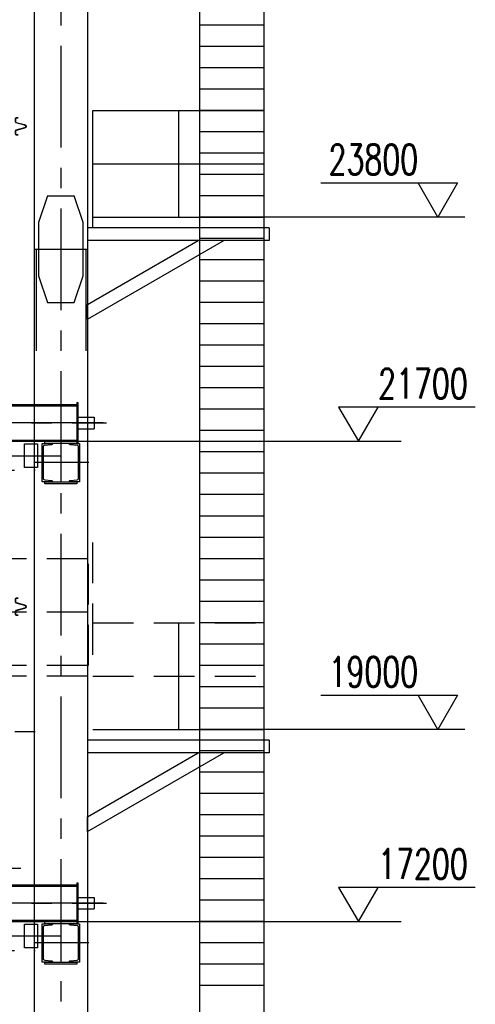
# Model space of a CAD drawing. Header units: millimetres. Extents: x -21 to 67273, y 14 to 95134.
# Tile 20 of 55: x 32768 to 37035, y 53447 to 62672. Entities that reach past the tile are written whole.
import ezdxf
from ezdxf.enums import TextEntityAlignment as Align

# ---------------------------------------------------------------- set-up
doc = ezdxf.new("R2010")
doc.units = ezdxf.units.MM
doc.header["$LTSCALE"] = 30
for name, pattern in [('CENTER', [50.8, 31.75, -6.35, 6.35, -6.35]), ('DASHED', [19.05, 12.7, -6.35]), ('PHANTOM', [63.5, 31.75, -6.35, 6.35, -6.35, 6.35, -6.35])]:
    doc.linetypes.add(name, pattern=pattern)
for name, color, linetype in [('双点画线', 6, 'PHANTOM'), ('点画线', 2, 'CENTER'), ('细实线', 4, 'Continuous'), ('虚线', 1, 'DASHED')]:
    doc.layers.add(name, color=color, linetype=linetype)
doc.styles.get("Standard").update_dxf_attribs({"font": 'romans.shx', "width": 0.7, "bigfont": 'hzdx.shx'})

msp = doc.modelspace()

# ---------------------------------------------------------------- linework, layer by layer
for p, q in [((32903.76, 82862.118), (32903.76, 36882.118)), ((33403.76, 82862.118), (33403.76, 36882.118)), ((34453.76, 60222.118), (34453.76, 66022.118)), ((35053.76, 66022.118), (35053.76, 60222.118)), ((35053.76, 62622.118), (34453.76, 62622.118)), ((35053.76, 62422.118), (34453.76, 62422.118)), ((35053.76, 62422.118), (34453.76, 62422.118)), ((35053.76, 62222.118), (34453.76, 62222.118)), ((35053.76, 62022.118), (34453.76, 62022.118)), ((33453.76, 61822.118), (35053.76, 61822.118)), ((33453.76, 60822.118), (33453.76, 61822.118)), ((34253.76, 61822.118), (34253.76, 60822.118)), ((35053.76, 61822.118), (34453.76, 61822.118)), ((35053.76, 61622.118), (34453.76, 61622.118)), ((35053.76, 61422.118), (34453.76, 61422.118)), ((35053.76, 61422.118), (34453.76, 61422.118)), ((33453.76, 61322.118), (35053.76, 61322.118)), ((35053.76, 61222.118), (34453.76, 61222.118)), ((35053.76, 61222.118), (35053.76, 60222.118)), ((35053.76, 61022.118), (34453.76, 61022.118)), ((33453.76, 60822.118), (35053.76, 60822.118)), ((35053.76, 60822.118), (34453.76, 60822.118)), ((35103.76, 60722.118), (33403.76, 60722.118)), ((35053.76, 60722.118), (33453.76, 60722.118)), ((35103.76, 60722.118), (35103.76, 60602.118)), ((35053.76, 60622.118), (34453.76, 60622.118)), ((35103.76, 60602.118), (33403.76, 60602.118)), ((33403.76, 59865.19), (34680.157, 60602.118)), ((33403.76, 60003.754), (34440.157, 60602.118)), ((35053.76, 60422.118), (34453.76, 60422.118)), ((34453.76, 55222.118), (34453.76, 60222.118)), ((35053.76, 60222.118), (34453.76, 60222.118)), ((35053.76, 60222.118), (35053.76, 60122.118)), ((35053.76, 60122.118), (35053.76, 55222.118)), ((35053.76, 60022.118), (34453.76, 60022.118)), ((35053.76, 59822.118), (34453.76, 59822.118)), ((35053.76, 59622.118), (34453.76, 59622.118)), ((35053.76, 59422.118), (34453.76, 59422.118)), ((35053.76, 59222.118), (34453.76, 59222.118)), ((30438.76, 59066.118), (33303.76, 59066.118)), ((35053.76, 59022.118), (34453.76, 59022.118)), ((35053.76, 58822.118), (34453.76, 58822.118)), ((35053.76, 58622.118), (34453.76, 58622.118)), ((35053.76, 58422.118), (34453.76, 58422.118)), ((35053.76, 58222.118), (34453.76, 58222.118)), ((35053.76, 58022.118), (34453.76, 58022.118)), ((35053.76, 57822.118), (34453.76, 57822.118)), ((35053.76, 57622.118), (34453.76, 57622.118)), ((35053.76, 57422.118), (34453.76, 57422.118)), ((35053.76, 57422.118), (34453.76, 57422.118)), ((35053.76, 57222.118), (34453.76, 57222.118)), ((34253.76, 57022.118), (34253.76, 56022.118)), ((35053.76, 57022.118), (34453.76, 57022.118)), ((35053.76, 56822.118), (34453.76, 56822.118)), ((35053.76, 56622.118), (34453.76, 56622.118)), ((35053.76, 56422.118), (34453.76, 56422.118)), ((35053.76, 56422.118), (34453.76, 56422.118)), ((35053.76, 56222.118), (34453.76, 56222.118)), ((35053.76, 56222.118), (35053.76, 55222.118)), ((33453.76, 56022.118), (35053.76, 56022.118)), ((35053.76, 56022.118), (34453.76, 56022.118)), ((35103.76, 55922.118), (33403.76, 55922.118)), ((35053.76, 55922.118), (33453.76, 55922.118)), ((35103.76, 55922.118), (35103.76, 55802.118)), ((35053.76, 55822.118), (34453.76, 55822.118)), ((33403.76, 55203.754), (34440.157, 55802.118)), ((33403.76, 55065.19), (34680.157, 55802.118)), ((35103.76, 55802.118), (33403.76, 55802.118)), ((35053.76, 55622.118), (34453.76, 55622.118)), ((35053.76, 55422.118), (34453.76, 55422.118)), ((34453.76, 50222.118), (34453.76, 55222.118)), ((35053.76, 55222.118), (34453.76, 55222.118)), ((35053.76, 55222.118), (35053.76, 55122.118)), ((35053.76, 55122.118), (35053.76, 50222.118)), ((35053.76, 55022.118), (34453.76, 55022.118)), ((35053.76, 54822.118), (34453.76, 54822.118)), ((35053.76, 54622.118), (34453.76, 54622.118)), ((30438.76, 54566.118), (33303.76, 54566.118)), ((35053.76, 54422.118), (34453.76, 54422.118)), ((35053.76, 54222.118), (34453.76, 54222.118)), ((35053.76, 54022.118), (34453.76, 54022.118)), ((35053.76, 53822.118), (34453.76, 53822.118)), ((35053.76, 53622.118), (34453.76, 53622.118))]:
    msp.add_line(p, q)
at = {"ltscale": 5}
for p, q in [((30403.76, 59054.118), (33303.76, 59054.118)), ((32884.781, 59066.118), (33303.76, 59066.118)), ((33303.76, 59084.118), (33313.76, 59084.118)), ((33303.76, 59084.118), (33303.76, 58704.118)), ((33313.76, 59084.118), (33313.76, 58704.118)), ((33313.76, 58948.118), (33463.76, 58948.118)), ((33463.76, 58948.118), (33463.76, 58840.118)), ((33313.76, 58840.118), (33463.76, 58840.118)), ((30403.76, 58734.118), (33303.76, 58734.118)), ((30403.76, 58722.118), (33303.76, 58722.118)), ((30403.76, 54554.118), (33303.76, 54554.118)), ((32884.781, 54566.118), (33303.76, 54566.118)), ((33303.76, 54584.118), (33313.76, 54584.118)), ((33303.76, 54584.118), (33303.76, 54204.118)), ((33313.76, 54584.118), (33313.76, 54204.118)), ((33313.76, 54448.118), (33463.76, 54448.118)), ((33463.76, 54448.118), (33463.76, 54340.118)), ((33313.76, 54340.118), (33463.76, 54340.118)), ((30403.76, 54234.118), (33303.76, 54234.118)), ((30403.76, 54222.118), (33303.76, 54222.118))]:
    msp.add_line(p, q, dxfattribs=at)
for points in [[(32754.76, 61752.118), (32735.76, 61752.118, 0.41421356), (32724.76, 61741.118), (32724.76, 61718.118, 0.34186672), (32733.005, 61707.468), (32813.517, 61686.64, -0.77421857), (32813.517, 61657.596), (32733.005, 61636.767, 0.34186672), (32724.76, 61626.118), (32724.76, 61603.118, 0.41421356), (32735.76, 61592.118), (32754.76, 61592.118)], [(32754.76, 61749.118), (32735.76, 61749.118, 0.41421356), (32727.76, 61741.118), (32727.76, 61718.118, 0.34186672), (32733.756, 61710.373), (32814.268, 61689.544, -0.77421857), (32814.268, 61654.692), (32733.756, 61633.863, 0.34186672), (32727.76, 61626.118), (32727.76, 61603.118, 0.41421356), (32735.76, 61595.118), (32754.76, 61595.118)], [(32754.76, 57252.118), (32735.76, 57252.118, 0.41421356), (32724.76, 57241.118), (32724.76, 57218.118, 0.34186672), (32733.005, 57207.468), (32813.517, 57186.64, -0.77421857), (32813.517, 57157.596), (32733.005, 57136.767, 0.34186672), (32724.76, 57126.118), (32724.76, 57103.118, 0.41421356), (32735.76, 57092.118), (32754.76, 57092.118)], [(32754.76, 57249.118), (32735.76, 57249.118, 0.41421356), (32727.76, 57241.118), (32727.76, 57218.118, 0.34186672), (32733.756, 57210.373), (32814.268, 57189.544, -0.77421857), (32814.268, 57154.692), (32733.756, 57133.863, 0.34186672), (32727.76, 57126.118), (32727.76, 57103.118, 0.41421356), (32735.76, 57095.118), (32754.76, 57095.118)]]:
    msp.add_lwpolyline(points, format="xyb")
at = {"layer": '双点画线'}
for p, q in [((33028.76, 61022.118), (32943.76, 60772.118)), ((33028.76, 61022.118), (33278.76, 61022.118)), ((33363.76, 60772.118), (33278.76, 61022.118)), ((32943.76, 60772.118), (32943.76, 60272.118)), ((33363.76, 60272.118), (33363.76, 60772.118)), ((32903.76, 60522.118), (33403.76, 60522.118)), ((32921.76, 60522.118), (32921.76, 59522.118)), ((33385.76, 60522.118), (33385.76, 59522.118)), ((32943.76, 60272.118), (33028.76, 60022.118)), ((33278.76, 60022.118), (33363.76, 60272.118)), ((33028.76, 60022.118), (33278.76, 60022.118)), ((27193.76, 58722.118), (32913.76, 58722.118)), ((26953.76, 58587.118), (33153.76, 58587.118)), ((27193.76, 58452.118), (32913.76, 58452.118)), ((27253.76, 54722.118), (32833.76, 54722.118)), ((27193.76, 54222.118), (32913.76, 54222.118)), ((26953.76, 54087.118), (33153.76, 54087.118)), ((27193.76, 53952.118), (32913.76, 53952.118))]:
    msp.add_line(p, q, dxfattribs=at)
for points in [[(32813.76, 58697.118), (32933.76, 58697.118), (32933.76, 58477.118), (32813.76, 58477.118)], [(32978.76, 58702.118), (33074.76, 58702.118), (33074.76, 58697.708), (33074.227, 58694.837), (33072.695, 58692.343), (33070.367, 58690.567), (33067.557, 58689.748), (33002.175, 58683.21), (32996.554, 58681.574), (32991.897, 58678.025), (32988.829, 58673.038), (32987.76, 58667.282), (32987.76, 58376.941), (32988.834, 58371.186), (32991.906, 58366.202), (32996.565, 58362.657), (33002.172, 58361.027), (33067.557, 58354.488), (33070.36, 58353.672), (33072.689, 58351.899), (33074.224, 58349.406), (33074.76, 58346.528), (33074.76, 58342.118), (32978.76, 58342.118)], [(33003.76, 58722.118), (33303.76, 58722.118), (33303.76, 58702.118), (33003.76, 58702.118)], [(33328.761, 58342.118), (33232.761, 58342.118), (33232.761, 58346.528), (33233.297, 58349.406), (33234.832, 58351.899), (33237.161, 58353.672), (33239.964, 58354.488), (33305.349, 58361.027), (33310.956, 58362.657), (33315.615, 58366.202), (33318.687, 58371.186), (33319.761, 58376.941), (33319.761, 58667.282), (33318.692, 58673.038), (33315.624, 58678.025), (33310.967, 58681.574), (33305.346, 58683.21), (33239.964, 58689.748), (33237.154, 58690.567), (33234.826, 58692.343), (33233.294, 58694.837), (33232.761, 58697.708), (33232.761, 58702.118), (33328.761, 58702.118)], [(33003.76, 58342.118), (33303.76, 58342.118), (33303.76, 58322.118), (33003.76, 58322.118)], [(32813.76, 54197.118), (32933.76, 54197.118), (32933.76, 53977.118), (32813.76, 53977.118)], [(32978.76, 54202.118), (33074.76, 54202.118), (33074.76, 54197.708), (33074.227, 54194.837), (33072.695, 54192.343), (33070.367, 54190.567), (33067.557, 54189.748), (33002.175, 54183.21), (32996.554, 54181.574), (32991.897, 54178.025), (32988.829, 54173.038), (32987.76, 54167.282), (32987.76, 53876.941), (32988.834, 53871.186), (32991.906, 53866.202), (32996.565, 53862.657), (33002.172, 53861.027), (33067.557, 53854.488), (33070.36, 53853.672), (33072.689, 53851.899), (33074.224, 53849.406), (33074.76, 53846.528), (33074.76, 53842.118), (32978.76, 53842.118)], [(33003.76, 54222.118), (33303.76, 54222.118), (33303.76, 54202.118), (33003.76, 54202.118)], [(33328.761, 53842.118), (33232.761, 53842.118), (33232.761, 53846.528), (33233.297, 53849.406), (33234.832, 53851.899), (33237.161, 53853.672), (33239.964, 53854.488), (33305.349, 53861.027), (33310.956, 53862.657), (33315.615, 53866.202), (33318.687, 53871.186), (33319.761, 53876.941), (33319.761, 54167.282), (33318.692, 54173.038), (33315.624, 54178.025), (33310.967, 54181.574), (33305.346, 54183.21), (33239.964, 54189.748), (33237.154, 54190.567), (33234.826, 54192.343), (33233.294, 54194.837), (33232.761, 54197.708), (33232.761, 54202.118), (33328.761, 54202.118)], [(33003.76, 53842.118), (33303.76, 53842.118), (33303.76, 53822.118), (33003.76, 53822.118)]]:
    msp.add_lwpolyline(points, close=True, dxfattribs=at)
at = {"layer": '点画线'}
for p, q in [((33153.76, 83762.118), (33153.76, 36222.118)), ((30210.498, 58894.118), (33582.289, 58894.118)), ((33153.76, 58790.273), (33153.76, 58341.462)), ((33416.295, 58522.205), (32907.578, 58522.205)), ((30053.76, 56002.618), (33063.76, 56002.618)), ((30210.498, 54394.118), (33582.289, 54394.118)), ((33153.76, 54290.273), (33153.76, 53841.462)), ((33416.295, 54022.205), (32907.578, 54022.205))]:
    msp.add_line(p, q, dxfattribs=at)
at = {"layer": '点画线', "ltscale": 5}
for p, q in [((33549.782, 58894.118), (32235.442, 58894.118)), ((33549.782, 54394.118), (32235.442, 54394.118))]:
    msp.add_line(p, q, dxfattribs=at)
at = {"layer": '细实线'}
for p, q in [((33305.969, 58722.118), (36339.469, 58722.118)), ((33049.636, 54222.118), (36339.469, 54222.118))]:
    msp.add_line(p, q, dxfattribs=at)
for points in [[(35589.406, 61142.118), (36869.406, 61142.118), (36684.654, 60822.118), (36499.902, 61142.118)], [(36935.871, 60822.118), (35053.76, 60822.118)], [(37034.717, 59042.118), (35754.717, 59042.118), (35939.469, 58722.118), (36124.221, 59042.118)], [(35589.406, 56342.118), (36869.406, 56342.118), (36684.654, 56022.118), (36499.902, 56342.118)], [(36935.871, 56022.118), (35053.76, 56022.118)], [(37034.717, 54542.118), (35754.717, 54542.118), (35939.469, 54222.118), (36124.221, 54542.118)]]:
    msp.add_lwpolyline(points, dxfattribs=at)
at = {"layer": '虚线'}
for p, q in [((33453.76, 60722.118), (33453.76, 60822.118)), ((33403.76, 60722.118), (33403.76, 60602.118)), ((33403.76, 59865.19), (33403.76, 60003.754)), ((33453.76, 56822.118), (33453.76, 57822.118)), ((33413.76, 56622.118), (33413.76, 57622.118)), ((33453.76, 57022.118), (35053.76, 57022.118)), ((33453.76, 56722.118), (33453.76, 56822.118)), ((33403.76, 56722.118), (33403.76, 56602.118)), ((33453.76, 56522.118), (35053.76, 56522.118)), ((33403.76, 55065.19), (33403.76, 55203.754))]:
    msp.add_line(p, q, dxfattribs=at)
for points in [[(33403.76, 57622.118), (22413.76, 57622.118)], [(33403.76, 57122.118), (26166.26, 57122.118)], [(33403.76, 56622.118), (22413.76, 56622.118)], [(33403.76, 56522.118), (22413.76, 56522.118)]]:
    msp.add_lwpolyline(points, dxfattribs=at)

# ---------------------------------------------------------------- texts
at = {"layer": '细实线', "width": 0.7}
for s, p in [('23800', (36499.902, 61362.118)), ('19000', (36499.902, 56562.118))]:
    msp.add_text(s, height=280, dxfattribs=at).set_placement(p, align=Align.MIDDLE_RIGHT)
for s, p in [('21700', (36124.221, 59262.118)), ('17200', (36124.221, 54762.118))]:
    msp.add_text(s, height=280, dxfattribs=at).set_placement(p, align=Align.MIDDLE_LEFT)

doc.saveas('drawing.dxf')
